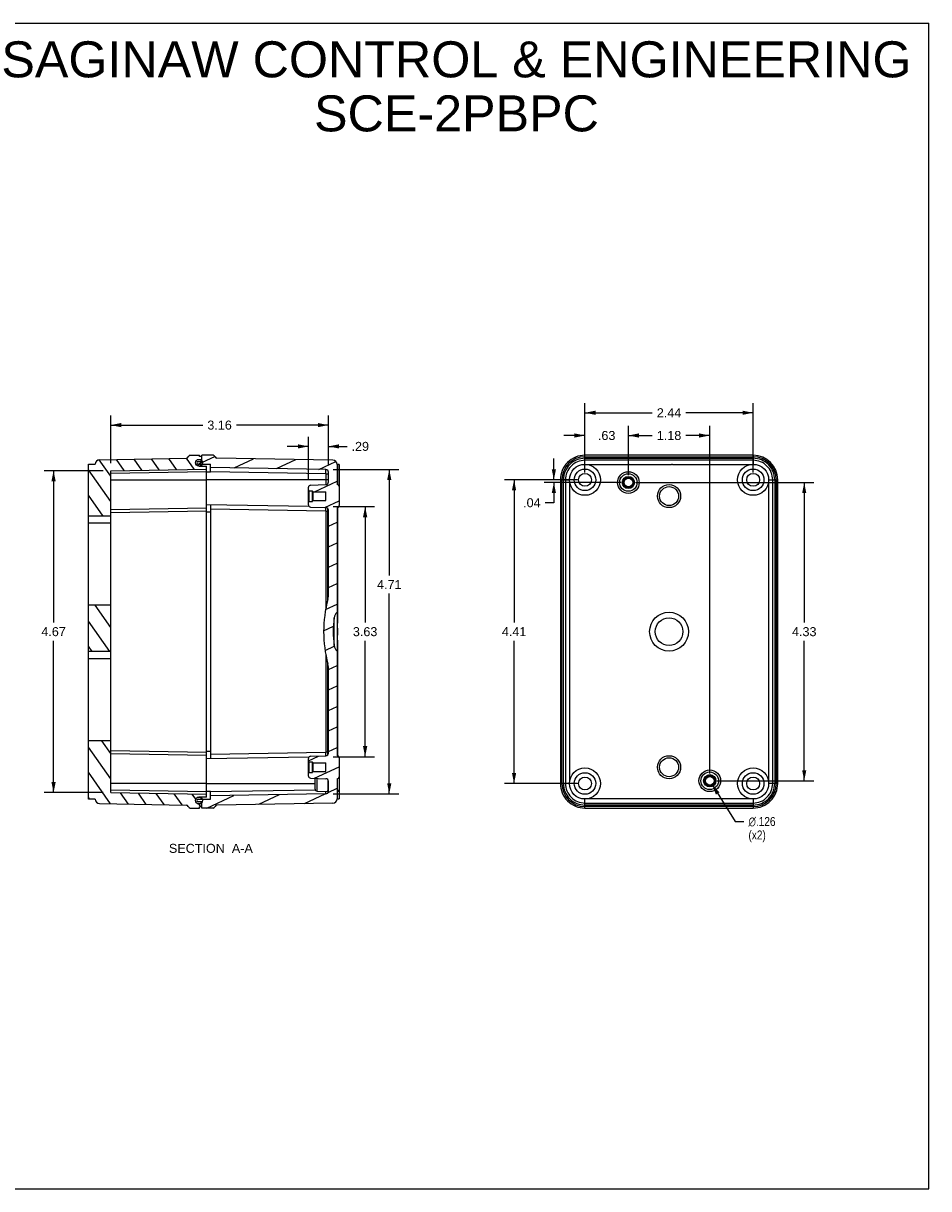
# Model space of a CAD drawing. Header units: inches. Extents: x 0 to 26.2, y 0 to 16.9.
# Tile 3 of 3: x 13 to 26.2, y 0 to 16.9. Entities that reach past the tile are written whole.
import ezdxf

# ---------------------------------------------------------------- set-up
doc = ezdxf.new("R2010")
doc.units = ezdxf.units.IN
doc.header["$LTSCALE"] = 1.4384615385
doc.header["$MEASUREMENT"] = 0
doc.layers.get('0').update_dxf_attribs({"linetype": 'CONTINUOUS'})
doc.styles.get("Standard").update_dxf_attribs({"font": 'arial.ttf'})
doc.styles.add('TEXTSTYLE_1', font='gdt', dxfattribs={"width": 0.8})
doc.dimstyles.new('DIMSTYLE_1', dxfattribs={"dimtxt": 0.1307692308, "dimasz": 0.1538461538, "dimexe": 0.09, "dimexo": 0.07, "dimgap": 0.0425, "dimtad": 0, "dimtih": 1, "dimtoh": 1, "dimzin": 4, "dimdsep": 46, "dimtxsty": 'Standard', "dimblk": '_FILLED', "dimblk1": '_FILLED', "dimblk2": '_FILLED', "dimcen": 0.09, "dimazin": 1, "dimtfac": 1, "dimtofl": 0, "dimtmove": 0, "dimatfit": 3, "dimldrblk": '_FILLED', "dimfxl": 0, "dimtolj": 1, "dimtzin": 4, "dimarcsym": 0})
doc.dimstyles.new('DIMSTYLE_2', dxfattribs={"dimtxt": 0.1307692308, "dimasz": 0.1538461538, "dimexe": 0.09, "dimexo": 0.07, "dimgap": 0.09, "dimtad": 0, "dimtih": 1, "dimtoh": 1, "dimdec": 3, "dimzin": 4, "dimdsep": 46, "dimtxsty": 'Standard', "dimblk": '_FILLED', "dimblk1": '_FILLED', "dimblk2": '_FILLED', "dimcen": 0.09, "dimadec": 3, "dimazin": 1, "dimtfac": 1, "dimtofl": 0, "dimtmove": 0, "dimatfit": 1, "dimldrblk": '_FILLED', "dimfxl": 0, "dimtolj": 1, "dimtzin": 4, "dimarcsym": 0})

# ---------------------------------------------------------------- blocks, each defined once
blk = doc.blocks.new('_FILLED')
at = {"color": 0, "linetype": 'ByBlock'}
blk.add_solid([(0, 0), (-1, 0.2), (-1, -0.2)], dxfattribs=at)
blk = doc.blocks.new('*D12')
at = {"color": 2, "linetype": 'Continuous'}
for p, q in [((21.165529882, 10.4013266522), (21.165529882, 11.4060654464)), ((23.606529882, 10.4013266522), (23.606529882, 11.4060654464)), ((21.165529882, 11.2676039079), (22.1429643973, 11.2676039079)), ((23.606529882, 11.2676039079), (22.6290953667, 11.2676039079))]:
    blk.add_line(p, q, dxfattribs=at)
at = {"color": 2, "linetype": 'Continuous', "xscale": 0.1538461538, "yscale": 0.1538461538, "zscale": 0.1538461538, "rotation": 180}
blk.add_blockref('_FILLED', (21.165529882, 11.2676039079), dxfattribs=at)
at = {"color": 2, "linetype": 'Continuous', "xscale": 0.1538461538, "yscale": 0.1538461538, "zscale": 0.1538461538}
blk.add_blockref('_FILLED', (23.606529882, 11.2676039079), dxfattribs=at)
at = {"color": 2, "linetype": 'Continuous', "insert": (22.386029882, 11.3329885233), "char_height": 0.1307692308, "width": 0.3553617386, "attachment_point": 2, "line_spacing_factor": 0.9}
blk.add_mtext('2.44', dxfattribs=at)
blk = doc.blocks.new('*D13')
at = {"color": 2, "linetype": 'Continuous'}
for p, q in [((21.795479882, 10.3619266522), (21.795479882, 11.076155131)), ((22.976579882, 6.0312266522), (22.976579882, 11.076155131)), ((21.795479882, 10.9376935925), (22.1429643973, 10.9376935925)), ((22.976579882, 10.9376935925), (22.6290953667, 10.9376935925))]:
    blk.add_line(p, q, dxfattribs=at)
at = {"color": 2, "linetype": 'Continuous', "xscale": 0.1538461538, "yscale": 0.1538461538, "zscale": 0.1538461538, "rotation": 180}
blk.add_blockref('_FILLED', (21.795479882, 10.9376935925), dxfattribs=at)
at = {"color": 2, "linetype": 'Continuous', "xscale": 0.1538461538, "yscale": 0.1538461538, "zscale": 0.1538461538}
blk.add_blockref('_FILLED', (22.976579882, 10.9376935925), dxfattribs=at)
at = {"color": 2, "linetype": 'Continuous', "insert": (22.386029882, 11.0030782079), "char_height": 0.1307692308, "width": 0.3553617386, "attachment_point": 2, "line_spacing_factor": 0.9}
blk.add_mtext('1.18', dxfattribs=at)
blk = doc.blocks.new('*D14')
at = {"color": 2, "linetype": 'Continuous'}
for p, q in [((21.165529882, 10.4013266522), (21.165529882, 11.076155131)), ((21.795479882, 10.3619266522), (21.795479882, 11.076155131)), ((21.165529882, 10.9376935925), (20.8578375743, 10.9376935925)), ((21.795479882, 10.9376935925), (22.1031721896, 10.9376935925))]:
    blk.add_line(p, q, dxfattribs=at)
at = {"color": 2, "linetype": 'Continuous', "xscale": 0.1538461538, "yscale": 0.1538461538, "zscale": 0.1538461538}
blk.add_blockref('_FILLED', (21.165529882, 10.9376935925), dxfattribs=at)
at = {"color": 2, "linetype": 'Continuous', "xscale": 0.1538461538, "yscale": 0.1538461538, "zscale": 0.1538461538, "rotation": 180}
blk.add_blockref('_FILLED', (21.795479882, 10.9376935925), dxfattribs=at)
at = {"color": 2, "linetype": 'Continuous', "insert": (21.480504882, 11.0030782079), "char_height": 0.1307692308, "width": 0.253760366, "attachment_point": 2, "line_spacing_factor": 0.9}
blk.add_mtext('.63', dxfattribs=at)
blk = doc.blocks.new('*D15')
at = {"color": 2, "linetype": 'Continuous'}
for p, q in [((21.0578375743, 10.2936343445), (19.9985198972, 10.2936343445)), ((20.1369814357, 10.2936343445), (20.1369814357, 8.219653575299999)), ((20.1369814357, 5.884134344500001), (20.1369814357, 7.9581151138)), ((21.0578375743, 5.884134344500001), (19.9985198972, 5.884134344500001))]:
    blk.add_line(p, q, dxfattribs=at)
at = {"color": 2, "linetype": 'Continuous', "xscale": 0.1538461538, "yscale": 0.1538461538, "zscale": 0.1538461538}
for p, rotation in [((20.1369814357, 10.2936343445), 90), ((20.1369814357, 5.884134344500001), 270)]:
    blk.add_blockref('_FILLED', p, dxfattribs=dict(at, rotation=rotation))
at = {"color": 2, "linetype": 'Continuous', "insert": (20.1369814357, 8.1542689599), "char_height": 0.1307692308, "width": 0.3553617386, "attachment_point": 2, "line_spacing_factor": 0.9}
blk.add_mtext('4.41', dxfattribs=at)
blk = doc.blocks.new('*D16')
at = {"color": 2, "linetype": 'Continuous'}
for p, q in [((21.9031721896, 10.2542343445), (24.4863031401, 10.2542343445)), ((24.3478416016, 10.2542343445), (24.3478416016, 8.219653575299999)), ((24.3478416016, 5.9235343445), (24.3478416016, 7.9581151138)), ((23.0842721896, 5.9235343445), (24.4863031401, 5.9235343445))]:
    blk.add_line(p, q, dxfattribs=at)
at = {"color": 2, "linetype": 'Continuous', "xscale": 0.1538461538, "yscale": 0.1538461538, "zscale": 0.1538461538}
for p, rotation in [((24.3478416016, 10.2542343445), 90), ((24.3478416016, 5.9235343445), 270)]:
    blk.add_blockref('_FILLED', p, dxfattribs=dict(at, rotation=rotation))
at = {"color": 2, "linetype": 'Continuous', "insert": (24.3478416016, 8.1542689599), "char_height": 0.1307692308, "width": 0.3553617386, "attachment_point": 2, "line_spacing_factor": 0.9}
blk.add_mtext('4.33', dxfattribs=at)
blk = doc.blocks.new('*D17')
at = {"color": 2, "linetype": 'Continuous'}
for p, q in [((20.7143126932, 10.2936343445), (20.7143126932, 10.6013266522)), ((21.0578375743, 10.2936343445), (20.5758511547, 10.2936343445)), ((21.6877875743, 10.2542343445), (20.5758511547, 10.2542343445)), ((20.7143126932, 10.2542343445), (20.7143126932, 9.961067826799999)), ((20.7143126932, 9.961067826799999), (20.5873896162, 9.961067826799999))]:
    blk.add_line(p, q, dxfattribs=at)
at = {"color": 2, "linetype": 'Continuous', "xscale": 0.1538461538, "yscale": 0.1538461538, "zscale": 0.1538461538}
for p, rotation in [((20.7143126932, 10.2936343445), 270), ((20.7143126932, 10.2542343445), 90)]:
    blk.add_blockref('_FILLED', p, dxfattribs=dict(at, rotation=rotation))
at = {"color": 2, "linetype": 'Continuous', "insert": (20.5220050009, 10.0264524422), "char_height": 0.1307692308, "width": 0.253760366, "attachment_point": 3, "line_spacing_factor": 0.9}
blk.add_mtext('.04', dxfattribs=at)
blk = doc.blocks.new('*D18')
at = {"color": 2, "linetype": 'Continuous'}
for p, q in [((23.0099703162, 5.870110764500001), (23.3460630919, 5.3323735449)), ((23.3460630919, 5.3323735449), (23.4729861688, 5.3323735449))]:
    blk.add_line(p, q, dxfattribs=at)
at = {"color": 2, "linetype": 'Continuous', "xscale": 0.1538461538, "yscale": 0.1538461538, "zscale": 0.1538461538, "rotation": 122.0059205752}
blk.add_blockref('_FILLED', (23.0099703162, 5.870110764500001), dxfattribs=at)
at = {"color": 2, "linetype": 'Continuous', "insert": (23.5383707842, 5.3977581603), "char_height": 0.1307692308, "width": 0.529720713, "attachment_point": 1, "line_spacing_factor": 0.9, "style": 'TEXTSTYLE_1'}
blk.add_mtext('{\\fgdt;n}\\fArial;.126\\P(x2)', dxfattribs=at)
blk = doc.blocks.new('*D19')
at = {"color": 2, "linetype": 'Continuous'}
for p, q in [((14.1753516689, 10.4263718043), (13.3154622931, 10.4263718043)), ((13.4539238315, 10.4263718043), (13.4539238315, 8.219653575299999)), ((13.4539238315, 5.7513968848), (13.4539238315, 7.9581151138)), ((14.1753516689, 5.7513968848), (13.3154622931, 5.7513968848))]:
    blk.add_line(p, q, dxfattribs=at)
at = {"color": 2, "linetype": 'Continuous', "xscale": 0.1538461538, "yscale": 0.1538461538, "zscale": 0.1538461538}
for p, rotation in [((13.4539238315, 10.4263718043), 90), ((13.4539238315, 5.7513968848), 270)]:
    blk.add_blockref('_FILLED', p, dxfattribs=dict(at, rotation=rotation))
at = {"color": 2, "linetype": 'Continuous', "insert": (13.4539238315, 8.1542689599), "char_height": 0.1307692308, "width": 0.3553617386, "attachment_point": 2, "line_spacing_factor": 0.9}
blk.add_mtext('4.67', dxfattribs=at)
blk = doc.blocks.new('*D20')
at = {"color": 2, "linetype": 'Continuous'}
for p, q in [((14.2830439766, 10.534064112), (14.2830439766, 11.2270607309)), ((17.4430439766, 10.5119014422), (17.4430439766, 11.2270607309)), ((14.2830439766, 11.0885991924), (15.6199784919, 11.0885991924)), ((17.4430439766, 11.0885991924), (16.1061094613, 11.0885991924))]:
    blk.add_line(p, q, dxfattribs=at)
at = {"color": 2, "linetype": 'Continuous', "xscale": 0.1538461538, "yscale": 0.1538461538, "zscale": 0.1538461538, "rotation": 180}
blk.add_blockref('_FILLED', (14.2830439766, 11.0885991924), dxfattribs=at)
at = {"color": 2, "linetype": 'Continuous', "xscale": 0.1538461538, "yscale": 0.1538461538, "zscale": 0.1538461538}
blk.add_blockref('_FILLED', (17.4430439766, 11.0885991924), dxfattribs=at)
at = {"color": 2, "linetype": 'Continuous', "insert": (15.8630439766, 11.1539838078), "char_height": 0.1307692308, "width": 0.3553617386, "attachment_point": 2, "line_spacing_factor": 0.9}
blk.add_mtext('3.16', dxfattribs=at)
blk = doc.blocks.new('*D21')
at = {"color": 2, "linetype": 'Continuous'}
for p, q in [((17.1530439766, 10.293605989), (17.1530439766, 10.9177417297)), ((17.4430439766, 10.5119014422), (17.4430439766, 10.9177417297)), ((17.1530439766, 10.7792801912), (16.8453516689, 10.7792801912)), ((17.4430439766, 10.7792801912), (17.7122773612, 10.7792801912))]:
    blk.add_line(p, q, dxfattribs=at)
at = {"color": 2, "linetype": 'Continuous', "xscale": 0.1538461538, "yscale": 0.1538461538, "zscale": 0.1538461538}
blk.add_blockref('_FILLED', (17.1530439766, 10.7792801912), dxfattribs=at)
at = {"color": 2, "linetype": 'Continuous', "xscale": 0.1538461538, "yscale": 0.1538461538, "zscale": 0.1538461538, "rotation": 180}
blk.add_blockref('_FILLED', (17.4430439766, 10.7792801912), dxfattribs=at)
at = {"color": 2, "linetype": 'Continuous', "insert": (17.7776619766, 10.8446648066), "char_height": 0.1307692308, "width": 0.253760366, "attachment_point": 1, "line_spacing_factor": 0.9}
blk.add_mtext('.29', dxfattribs=at)
blk = doc.blocks.new('*D22')
at = {"color": 2, "linetype": 'Continuous'}
for p, q in [((17.5114343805, 9.9052030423), (18.1135770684, 9.9052030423)), ((17.9751155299, 9.9052030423), (17.9751155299, 8.219653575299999)), ((17.9751155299, 6.272565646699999), (17.9751155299, 7.9581151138)), ((17.5114343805, 6.272565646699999), (18.1135770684, 6.272565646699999))]:
    blk.add_line(p, q, dxfattribs=at)
at = {"color": 2, "linetype": 'Continuous', "xscale": 0.1538461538, "yscale": 0.1538461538, "zscale": 0.1538461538}
for p, rotation in [((17.9751155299, 9.9052030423), 90), ((17.9751155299, 6.272565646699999), 270)]:
    blk.add_blockref('_FILLED', p, dxfattribs=dict(at, rotation=rotation))
at = {"color": 2, "linetype": 'Continuous', "insert": (17.9751155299, 8.1542689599), "char_height": 0.1307692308, "width": 0.3553617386, "attachment_point": 2, "line_spacing_factor": 0.9}
blk.add_mtext('3.63', dxfattribs=at)
blk = doc.blocks.new('*D23')
at = {"color": 2, "linetype": 'Continuous'}
for p, q in [((17.5114343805, 10.4442030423), (18.4643612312, 10.4442030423)), ((18.3258996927, 10.4442030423), (18.3258996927, 8.9039388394)), ((18.3258996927, 5.7335656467), (18.3258996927, 8.6424003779)), ((17.5114343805, 5.7335656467), (18.4643612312, 5.7335656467))]:
    blk.add_line(p, q, dxfattribs=at)
at = {"color": 2, "linetype": 'Continuous', "xscale": 0.1538461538, "yscale": 0.1538461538, "zscale": 0.1538461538}
for p, rotation in [((18.3258996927, 10.4442030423), 90), ((18.3258996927, 5.7335656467), 270)]:
    blk.add_blockref('_FILLED', p, dxfattribs=dict(at, rotation=rotation))
at = {"color": 2, "linetype": 'Continuous', "insert": (18.3258996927, 8.838554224), "char_height": 0.1307692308, "width": 0.3553617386, "attachment_point": 2, "line_spacing_factor": 0.9}
blk.add_mtext('4.71', dxfattribs=at)

msp = doc.modelspace()

# ---------------------------------------------------------------- hatches: boundary and pattern name
at = {"linetype": 'Continuous'}
h = msp.add_hatch(dxfattribs=at)
h.set_pattern_fill('DEFAULT__3', color=2, scale=0.2099186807, angle=125, style=0, pattern_type=0)
h.set_pattern_definition([(125, (0, 0), (-0.1719553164, -0.1204044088), [])])
edge = h.paths.add_edge_path()
edge.add_line((14.2830439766, 5.7513968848), (14.2830439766, 6.5032563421))
edge.add_line((14.2830439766, 5.7513968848), (15.6730439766, 5.7271343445))
edge.add_line((15.6730439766, 5.7271343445), (15.6730439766, 5.6871343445))
edge.add_line((15.6730439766, 5.6871343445), (15.5630439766, 5.6871343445))
edge.add_arc((15.5630439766, 5.637134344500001), 0.05, 90, 270)
edge.add_line((15.6030439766, 5.587134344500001), (15.5630439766, 5.587134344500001))
edge.add_line((15.6030439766, 5.547134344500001), (15.6030439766, 5.587134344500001))
edge.add_line((15.6030439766, 5.547134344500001), (15.5730439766, 5.547134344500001))
edge.add_line((15.5730439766, 5.5271343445), (15.5730439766, 5.547134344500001))
edge.add_line((15.4380439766, 5.5271343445), (15.5730439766, 5.5271343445))
edge.add_arc((15.4380439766, 5.557134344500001), 0.03, 195.5806436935, 270)
edge.add_arc((15.3802487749, 5.5410186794), 0.03, 15.5806436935, 89)
edge.add_line((14.119944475, 5.5930219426), (15.3807723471, 5.5710141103))
edge.add_arc((14.1210439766, 5.6560123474), 0.063, 180.0000006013, 269)
edge.add_line((14.0580439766, 5.6560123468), (13.9610439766, 5.6560123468))
edge.add_line((13.9610439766, 6.5032563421), (13.9610439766, 5.6560123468))
edge.add_line((14.2830439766, 6.5032563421), (13.9610439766, 6.5032563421))
edge = h.paths.add_edge_path()
edge.add_line((14.2830439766, 7.7991227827), (14.2830439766, 8.4722563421))
edge.add_line((14.2830439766, 7.7991227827), (13.9610439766, 7.7991227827))
edge.add_line((13.9610439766, 8.4722563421), (13.9610439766, 7.7991227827))
edge.add_line((14.2830439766, 8.4722563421), (13.9610439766, 8.4722563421))
edge = h.paths.add_edge_path()
edge.add_line((14.2830439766, 9.768122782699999), (14.2830439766, 10.4263718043))
edge.add_line((14.2830439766, 9.768122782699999), (13.9610439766, 9.768122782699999))
edge.add_line((13.9610439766, 10.5217563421), (13.9610439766, 9.768122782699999))
edge.add_line((13.9610439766, 10.5217563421), (14.0580439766, 10.5217563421))
edge.add_arc((14.1210439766, 10.5217563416), 0.063, 91, 179.9999995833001)
edge.add_line((14.119944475, 10.5847467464), (15.3807723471, 10.6067545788))
edge.add_arc((15.3802487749, 10.6367500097), 0.03, 271, 344.4193563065)
edge.add_arc((15.4380439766, 10.6206343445), 0.03, 90, 164.4193563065)
edge.add_line((15.4380439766, 10.6506343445), (15.5730439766, 10.6506343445))
edge.add_line((15.5730439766, 10.6306343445), (15.5730439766, 10.6506343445))
edge.add_line((15.6030439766, 10.6306343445), (15.5730439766, 10.6306343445))
edge.add_line((15.6030439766, 10.5906343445), (15.6030439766, 10.6306343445))
edge.add_line((15.5630439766, 10.5906343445), (15.6030439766, 10.5906343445))
edge.add_arc((15.5630439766, 10.5406343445), 0.05, 90, 270)
edge.add_line((15.5630439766, 10.4906343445), (15.6730439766, 10.4906343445))
edge.add_line((15.6730439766, 10.4906343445), (15.6730439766, 10.4506343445))
edge.add_line((14.2830439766, 10.4263718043), (15.6730439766, 10.4506343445))
h = msp.add_hatch(dxfattribs=at)
h.set_pattern_fill('DEFAULT__4', color=2, scale=0.1783681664, angle=45, style=0, pattern_type=0)
h.set_pattern_definition([(45, (0, 0), (-0.12612534, 0.12612534), [])])
edge = h.paths.add_edge_path()
edge.add_arc((15.5630439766, 10.5406343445), 0.05, 90, 270)
edge.add_arc((15.5630439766, 10.5406343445), 0.05, 270, 450)
edge = h.paths.add_edge_path()
edge.add_arc((15.5630439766, 5.637134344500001), 0.05, 90, 270)
edge.add_arc((15.5630439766, 5.637134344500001), 0.05, 270, 450)
h = msp.add_hatch(dxfattribs=at)
h.set_pattern_fill('A', color=2, scale=0.2693462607, angle=205, style=0, pattern_type=0)
h.set_pattern_definition([(205, (0, 0), (0.1138306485, -0.2441106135), [])])
edge = h.paths.add_edge_path()
edge.add_line((17.5680439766, 10.5142685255), (17.5680439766, 10.2250113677))
edge.add_arc((17.5680439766, 10.1950113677), 0.03, 45, 90)
edge.add_arc((17.5680439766, 10.1950113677), 0.03, 0, 45)
edge.add_line((17.5980439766, 10.1950113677), (17.5980439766, 9.9197573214))
edge.add_arc((17.5680439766, 9.9197573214), 0.03, 315, 360)
edge.add_arc((17.5680439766, 9.9197573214), 0.03, 270, 315)
edge.add_line((17.5680439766, 9.8897573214), (17.5680439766, 8.3708843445))
edge.add_arc((17.6540620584, 8.2734118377), 0.13, 131.4279383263, 152.2969122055)
edge.add_arc((17.6540620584, 8.2734118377), 0.13, 152.2969230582, 173.1658860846)
edge.add_arc((19.1937582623, 8.0888843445), 1.6807142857, 173.1658860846, 180)
edge.add_arc((19.1937582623, 8.0888843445), 1.6807142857, 180, 186.8341139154)
edge.add_arc((17.6540620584, 7.9043568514), 0.13, 186.8341139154, 207.7030769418)
edge.add_arc((17.6540620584, 7.9043568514), 0.13, 207.7030877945, 228.5720616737)
edge.add_line((17.5680439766, 7.8068843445), (17.5680439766, 6.2880113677))
edge.add_arc((17.5680439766, 6.2580113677), 0.03, 45, 90)
edge.add_arc((17.5680439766, 6.2580113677), 0.03, 0, 45)
edge.add_line((17.5980439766, 6.2580113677), (17.5980439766, 5.9827573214))
edge.add_arc((17.5680439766, 5.9827573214), 0.03, 315, 360)
edge.add_arc((17.5680439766, 5.9827573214), 0.03, 270, 315)
edge.add_line((17.5680439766, 5.9527573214), (17.5680439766, 5.6633434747))
edge.add_arc((17.5050439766, 5.6633434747), 0.063, 271, 360)
edge.add_line((17.5061434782, 5.6003530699), (15.825315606, 5.5710141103))
edge.add_arc((15.8258391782, 5.5410186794), 0.03, 91, 164.4193563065)
edge.add_arc((15.7680439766, 5.557134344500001), 0.03, 270, 344.4193563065)
edge.add_line((15.7680439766, 5.5271343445), (15.6030439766, 5.5271343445))
edge.add_line((15.6030439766, 5.5271343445), (15.6030439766, 5.6171343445))
edge.add_line((15.6030439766, 5.6171343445), (15.5530439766, 5.6171343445))
edge.add_arc((15.5530439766, 5.637134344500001), 0.02, 90, 270)
edge.add_line((15.5530439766, 5.6571343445), (15.7330439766, 5.6571343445))
edge.add_line((15.7330439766, 5.6571343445), (15.7330439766, 5.704403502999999))
edge.add_line((17.4037420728, 5.7335656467), (15.7330439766, 5.704403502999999))
edge.add_arc((17.4030439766, 5.7735595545), 0.04, 271, 360)
edge.add_line((17.4430439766, 5.7735595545), (17.4430439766, 5.9141297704))
edge.add_arc((17.4030439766, 5.9141297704), 0.04, 0, 44.0000000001)
edge.add_arc((17.4030439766, 5.9141297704), 0.04, 44.0000000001, 87.99999999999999)
edge.add_line((17.1819969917, 5.961873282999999), (17.4044399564, 5.9541054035))
edge.add_arc((17.1830439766, 5.9918550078), 0.03, 224.0000000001, 268.0000000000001)
edge.add_arc((17.1830439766, 5.9918550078), 0.03, 180, 224.0000000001)
edge.add_line((17.1530439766, 5.9918550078), (17.1530439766, 6.0316343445))
edge.add_line((17.1630439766, 6.0416343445), (17.1530439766, 6.0316343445))
edge.add_line((17.1630439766, 6.0416343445), (17.2130439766, 6.0416343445))
edge.add_line((17.2130439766, 6.0416343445), (17.2130439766, 6.0468843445))
edge.add_line((17.2230439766, 6.0568843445), (17.2130439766, 6.0468843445))
edge.add_line((17.2230439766, 6.0568843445), (17.4030439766, 6.0568843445))
edge.add_line((17.4030439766, 6.0568843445), (17.4030439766, 6.183884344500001))
edge.add_line((17.2230439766, 6.183884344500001), (17.4030439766, 6.183884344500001))
edge.add_line((17.2230439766, 6.183884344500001), (17.2130439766, 6.193884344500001))
edge.add_line((17.2130439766, 6.193884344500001), (17.2130439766, 6.199134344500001))
edge.add_line((17.1630439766, 6.199134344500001), (17.2130439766, 6.199134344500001))
edge.add_line((17.1630439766, 6.199134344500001), (17.1530439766, 6.209134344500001))
edge.add_line((17.1530439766, 6.209134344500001), (17.1530439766, 6.2489136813))
edge.add_arc((17.1830439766, 6.2489136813), 0.03, 135.9999999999, 180)
edge.add_arc((17.1830439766, 6.2489136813), 0.03, 92, 135.9999999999)
edge.add_line((17.1819969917, 6.2788954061), (17.4044399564, 6.2866632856))
edge.add_arc((17.4030439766, 6.3266389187), 0.04, 272, 315.9999999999)
edge.add_arc((17.4030439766, 6.3266389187), 0.04, 315.9999999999, 360)
edge.add_line((17.4430439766, 6.3266389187), (17.4430439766, 7.555030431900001))
edge.add_arc((17.1930439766, 7.555030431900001), 0.25, 0, 14.9402425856)
edge.add_arc((19.1937582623, 8.0888843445), 1.8207142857, 180, 194.9402425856)
edge.add_arc((19.1937582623, 8.0888843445), 1.8207142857, 165.0597574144, 180)
edge.add_arc((17.1930439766, 8.6227382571), 0.25, 345.0597574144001, 360)
edge.add_line((17.4430439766, 8.6227382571), (17.4430439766, 9.8511297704))
edge.add_arc((17.4030439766, 9.8511297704), 0.04, 0, 44.0000000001)
edge.add_arc((17.4030439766, 9.8511297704), 0.04, 44.0000000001, 87.99999999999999)
edge.add_line((17.1819969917, 9.898873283), (17.4044399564, 9.891105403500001))
edge.add_arc((17.1830439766, 9.9288550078), 0.03, 224.0000000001, 268.0000000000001)
edge.add_arc((17.1830439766, 9.9288550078), 0.03, 180, 224.0000000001)
edge.add_line((17.1530439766, 9.9288550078), (17.1530439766, 9.9686343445))
edge.add_line((17.1630439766, 9.9786343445), (17.1530439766, 9.9686343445))
edge.add_line((17.1630439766, 9.9786343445), (17.2130439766, 9.9786343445))
edge.add_line((17.2130439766, 9.9786343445), (17.2130439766, 9.9838843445))
edge.add_line((17.2230439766, 9.9938843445), (17.2130439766, 9.9838843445))
edge.add_line((17.2230439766, 9.9938843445), (17.4030439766, 9.9938843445))
edge.add_line((17.4030439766, 9.9938843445), (17.4030439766, 10.1208843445))
edge.add_line((17.2230439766, 10.1208843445), (17.4030439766, 10.1208843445))
edge.add_line((17.2230439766, 10.1208843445), (17.2130439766, 10.1308843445))
edge.add_line((17.2130439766, 10.1308843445), (17.2130439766, 10.1361343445))
edge.add_line((17.1630439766, 10.1361343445), (17.2130439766, 10.1361343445))
edge.add_line((17.1630439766, 10.1361343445), (17.1530439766, 10.1461343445))
edge.add_line((17.1530439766, 10.1461343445), (17.1530439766, 10.1859136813))
edge.add_arc((17.1830439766, 10.1859136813), 0.03, 135.9999999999, 180)
edge.add_arc((17.1830439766, 10.1859136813), 0.03, 92, 135.9999999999)
edge.add_line((17.1819969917, 10.2158954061), (17.4044399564, 10.2236632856))
edge.add_arc((17.4030439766, 10.2636389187), 0.04, 272, 315.9999999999)
edge.add_arc((17.4030439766, 10.2636389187), 0.04, 315.9999999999, 360)
edge.add_line((17.4430439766, 10.2636389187), (17.4430439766, 10.4042091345))
edge.add_arc((17.4030439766, 10.4042091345), 0.04, 0, 89)
edge.add_line((17.4037420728, 10.4442030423), (15.7330439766, 10.4733651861))
edge.add_line((15.7330439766, 10.4733651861), (15.7330439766, 10.5206343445))
edge.add_line((15.5530439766, 10.5206343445), (15.7330439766, 10.5206343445))
edge.add_arc((15.5530439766, 10.5406343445), 0.02, 90, 270)
edge.add_line((15.5530439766, 10.5606343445), (15.6030439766, 10.5606343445))
edge.add_line((15.6030439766, 10.5606343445), (15.6030439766, 10.6506343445))
edge.add_line((15.7680439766, 10.6506343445), (15.6030439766, 10.6506343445))
edge.add_arc((15.7680439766, 10.6206343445), 0.03, 15.5806436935, 90)
edge.add_arc((15.8258391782, 10.6367500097), 0.03, 195.5806436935, 269)
edge.add_line((17.5061434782, 10.5774156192), (15.825315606, 10.6067545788))
edge.add_arc((17.5050439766, 10.5144252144), 0.063, 359.8576748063, 449.0000000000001)

# ---------------------------------------------------------------- linework, layer by layer
at = {"color": 7, "linetype": 'Continuous'}
for p, q in [((0, 16.9230769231), (26.1538461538, 16.9230769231)), ((26.1538461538, -0), (26.1538461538, 16.9230769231)), ((13.9610439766, 5.6560123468), (13.9610439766, 10.5217563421)), ((13.9610439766, 10.5217563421), (14.0580439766, 10.5217563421)), ((14.119944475, 10.5847467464), (15.3807723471, 10.6067545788)), ((15.4380439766, 10.6506343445), (15.5730439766, 10.6506343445)), ((15.5530439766, 10.5606343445), (15.6030439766, 10.5606343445)), ((15.5530439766, 10.5206343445), (15.7330439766, 10.5206343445)), ((15.5630439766, 10.5906343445), (15.6030439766, 10.5906343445)), ((15.5730439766, 10.6306343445), (15.5730439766, 10.6506343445)), ((15.6030439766, 10.6306343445), (15.5730439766, 10.6306343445)), ((15.6030439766, 10.5606343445), (15.6030439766, 10.6506343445)), ((15.7680439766, 10.6506343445), (15.6030439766, 10.6506343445)), ((15.7330439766, 10.4101417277), (15.7330439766, 10.5206343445)), ((17.5061434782, 10.5774156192), (15.825315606, 10.6067545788)), ((17.5980439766, 10.5186343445), (17.5680439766, 10.5186343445)), ((17.5680439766, 10.5142685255), (17.5680439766, 10.2250113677)), ((17.5780439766, 10.5142343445), (17.5680439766, 10.5142406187)), ((17.5680439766, 10.512106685), (17.5780439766, 10.512106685)), ((17.5680439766, 10.5078513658), (17.5780439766, 10.5078513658)), ((17.5680439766, 10.5035960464), (17.5780439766, 10.5035960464)), ((17.5680439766, 10.4972130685), (17.5780439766, 10.4972130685)), ((17.5780439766, 10.223228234), (17.5780439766, 10.5142343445)), ((17.5980439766, 10.518628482), (17.5980439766, 9.9197573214)), ((21.165529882, 10.5186244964), (21.165529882, 10.6506343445)), ((23.606529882, 10.6506343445), (21.165529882, 10.6506343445)), ((21.165529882, 10.6286921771), (23.606529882, 10.6286921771)), ((21.165529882, 10.6067545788), (23.6065298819, 10.6067545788)), ((23.6065298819, 10.5774156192), (21.165529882, 10.5774156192)), ((21.2091391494, 10.514341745), (21.785479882, 10.514341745)), ((21.805479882, 10.5142343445), (21.785479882, 10.5142343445)), ((21.8054798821, 10.5142692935), (22.4202134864, 10.5142685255)), ((22.4368632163, 10.5142343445), (22.4201965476, 10.5142343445)), ((22.4365433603, 10.5143469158), (23.5629401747, 10.5143469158)), ((23.606529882, 10.6506343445), (23.606529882, 10.5186244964)), ((14.2830439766, 10.4263718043), (15.6730439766, 10.4506343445)), ((14.2830439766, 5.7513968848), (14.2830439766, 10.4263718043)), ((15.6730439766, 10.4106404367), (14.2830439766, 10.3863778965)), ((15.5630439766, 10.4906343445), (15.6730439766, 10.4906343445)), ((15.6730439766, 5.6871343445), (15.6730439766, 10.4906343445)), ((15.6730440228, 10.4106711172), (15.6925236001, 10.410641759)), ((15.6925236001, 10.410641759), (15.7330439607, 10.4105336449)), ((17.4037420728, 10.4442030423), (15.7330439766, 10.4733651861)), ((17.4037420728, 10.3812126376), (15.7330439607, 10.4105336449)), ((17.4037420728, 10.3812126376), (17.4037420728, 10.2236632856)), ((17.4037420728, 10.3812126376), (17.4430439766, 10.3812126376)), ((17.4430439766, 10.2636389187), (17.4430439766, 10.4042091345)), ((17.5680439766, 10.490830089), (17.5780439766, 10.490830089)), ((17.5680439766, 10.4823194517), (17.5780439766, 10.4823194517)), ((17.5680439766, 10.4738088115), (17.5780439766, 10.4738088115)), ((17.5680439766, 10.4674258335), (17.5780439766, 10.4674258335)), ((17.5680439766, 10.4631705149), (17.5780439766, 10.4631705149)), ((17.5680439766, 10.4567875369), (17.5780439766, 10.4567875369)), ((17.5680439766, 10.4504045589), (17.5780439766, 10.4504045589)), ((17.5680439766, 10.4418939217), (17.5780439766, 10.4418939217)), ((17.5680439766, 10.4376385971), (17.5780439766, 10.4376385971)), ((17.5680439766, 10.4291279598), (17.5780439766, 10.4291279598)), ((17.5680439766, 10.4206173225), (17.5780439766, 10.4206173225)), ((17.5680439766, 10.4163620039), (17.5780439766, 10.4163620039)), ((17.5680439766, 10.4142343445), (17.5780439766, 10.4142343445)), ((21.785479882, 10.4142343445), (21.805479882, 10.4142343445)), ((14.2830439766, 10.2953702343), (15.6730439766, 10.2936252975)), ((17.4430439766, 10.2936343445), (15.6730439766, 10.2936343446)), ((17.1530439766, 9.9288550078), (17.1530439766, 10.1859136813)), ((17.1819969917, 10.2158954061), (17.4044399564, 10.2236632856)), ((20.808529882, 10.2936343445), (20.808529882, 5.884134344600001)), ((20.808529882, 10.2936343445), (20.940529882, 10.2936343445)), ((20.8304720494, 5.884134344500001), (20.8304720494, 10.2936343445)), ((20.8524096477, 5.884134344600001), (20.8524096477, 10.2936343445)), ((20.8817486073, 10.2936343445), (20.8817486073, 5.884134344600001)), ((20.9447390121, 5.9274516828), (20.9447390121, 10.2503170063)), ((23.8273207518, 10.2503170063), (23.8273207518, 5.9274516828)), ((23.831529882, 10.2936343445), (23.963529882, 10.2936343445)), ((23.8903111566, 5.884134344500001), (23.8903111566, 10.2936343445)), ((23.9196501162, 10.2936343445), (23.9196501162, 5.884134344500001)), ((23.9415877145, 10.2936343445), (23.9415877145, 5.884134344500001)), ((23.963529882, 5.884134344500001), (23.963529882, 10.2936343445)), ((17.1630439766, 10.1361343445), (17.1530439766, 10.1461343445)), ((17.1630439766, 9.9786343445), (17.1630439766, 10.1361343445)), ((17.1630439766, 10.1361343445), (17.2130439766, 10.1361343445)), ((17.2130439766, 9.9786343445), (17.2130439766, 10.1361343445)), ((17.2230439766, 10.1208843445), (17.2130439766, 10.1308843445)), ((17.2230439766, 9.9938843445), (17.2130439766, 9.9838843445)), ((17.2230439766, 9.9938843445), (17.2230439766, 10.1208843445)), ((17.2230439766, 10.1208843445), (17.4030439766, 10.1208843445)), ((17.2230439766, 9.9938843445), (17.4030439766, 9.9938843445)), ((17.4030439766, 9.9938843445), (17.4030439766, 10.1208843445)), ((15.6730439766, 9.8806343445), (14.2830439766, 9.8563718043)), ((15.6730439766, 9.8406404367), (14.2830439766, 9.8163778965)), ((15.6730439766, 9.93541249), (17.1602459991, 9.909453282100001)), ((15.7330439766, 9.8243819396), (15.6730439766, 9.8254292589)), ((15.7330439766, 9.9343644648), (15.7330439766, 6.2434042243)), ((17.4037420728, 9.8402129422), (15.7330439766, 9.8693750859)), ((17.1630439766, 9.9786343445), (17.1530439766, 9.9686343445)), ((17.1630439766, 9.9786343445), (17.2130439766, 9.9786343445)), ((17.1819969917, 9.898873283), (17.4044399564, 9.891105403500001)), ((17.4037420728, 9.8402129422), (17.4037420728, 8.4202403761)), ((17.4037420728, 9.8402129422), (17.4330439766, 9.8402129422)), ((17.4040424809, 9.8861647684), (17.4040345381, 9.891119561)), ((17.4330439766, 8.5519281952), (17.4330439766, 9.877467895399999)), ((17.4430439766, 8.6227382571), (17.4430439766, 9.8511297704)), ((17.5680439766, 9.8897573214), (17.5680439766, 6.2880113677)), ((17.5780439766, 8.2138843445), (17.5780439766, 9.891540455)), ((14.2830439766, 9.768122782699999), (13.9610439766, 9.768122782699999)), ((14.2830439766, 9.6651227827), (13.9610439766, 9.6651227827)), ((14.2830439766, 8.4722563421), (13.9610439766, 8.4722563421)), ((17.5249857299, 7.8888874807), (17.5249857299, 8.288881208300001)), ((17.5680439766, 8.2138843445), (17.5780439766, 8.2138843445)), ((17.5680439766, 8.138884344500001), (17.5780439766, 8.138884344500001)), ((17.5680439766, 8.136756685), (17.5780439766, 8.136756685)), ((17.5680439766, 8.1303737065), (17.5780439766, 8.1303737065)), ((17.5680439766, 8.123990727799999), (17.5780439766, 8.123990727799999)), ((17.5780439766, 8.038884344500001), (17.5780439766, 8.138884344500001)), ((17.5680439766, 8.115480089), (17.5780439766, 8.115480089)), ((17.5680439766, 8.1090971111), (17.5780439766, 8.1090971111)), ((17.5680439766, 8.0984588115), (17.5780439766, 8.0984588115)), ((17.5680439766, 8.0793098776), (17.5780439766, 8.0793098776)), ((17.5680439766, 8.068671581), (17.5780439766, 8.068671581)), ((17.5680439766, 8.0622885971), (17.5780439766, 8.0622885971)), ((17.5680439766, 8.0537779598), (17.5780439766, 8.0537779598)), ((17.5680439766, 8.0473949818), (17.5780439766, 8.0473949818)), ((17.5680439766, 8.0410120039), (17.5780439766, 8.0410120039)), ((17.5680439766, 8.038884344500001), (17.5780439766, 8.038884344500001)), ((17.5780439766, 7.9638843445), (17.5680439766, 7.9638843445)), ((17.5780439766, 6.286228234), (17.5780439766, 7.9638843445)), ((14.2830439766, 7.7991227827), (13.9610439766, 7.7991227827)), ((14.2830439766, 7.6961227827), (13.9610439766, 7.6961227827)), ((17.4037420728, 7.757528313), (17.4037420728, 6.337555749)), ((17.4330439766, 6.3003007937), (17.4330439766, 7.6258404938)), ((17.4430439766, 6.3266389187), (17.4430439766, 7.555030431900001)), ((14.2830439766, 6.5032563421), (13.9610439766, 6.5032563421)), ((17.5680439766, 6.5591343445), (17.5780439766, 6.5591343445)), ((17.5680439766, 6.557006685), (17.5780439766, 6.557006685)), ((17.5680439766, 6.5506237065), (17.5780439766, 6.5506237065)), ((17.5680439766, 6.5421130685), (17.5780439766, 6.5421130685)), ((17.5680439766, 6.5314747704), (17.5780439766, 6.5314747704)), ((17.5680439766, 6.520836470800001), (17.5780439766, 6.520836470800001)), ((17.5680439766, 6.510198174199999), (17.5780439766, 6.510198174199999)), ((17.5780439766, 6.5038151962), (17.5680439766, 6.5038151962)), ((17.5680439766, 6.4974322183), (17.5780439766, 6.4974322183)), ((17.5680439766, 6.4953045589), (17.5780439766, 6.4953045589)), ((17.5680439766, 6.488921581), (17.5780439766, 6.488921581)), ((17.5680439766, 6.4825385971), (17.5780439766, 6.4825385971)), ((17.5680439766, 6.4761556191), (17.5780439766, 6.4761556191)), ((17.5680439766, 6.467644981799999), (17.5780439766, 6.467644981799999)), ((17.5680439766, 6.4612620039), (17.5780439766, 6.4612620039)), ((17.5680439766, 6.459134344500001), (17.5780439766, 6.459134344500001)), ((14.2830439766, 6.3613907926), (15.6730439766, 6.3371282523)), ((14.2830439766, 6.3213968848), (15.6730439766, 6.297134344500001)), ((15.6730439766, 6.352339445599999), (15.7330439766, 6.3533867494)), ((17.1602459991, 6.2683154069), (15.6730439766, 6.2423561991)), ((15.7330439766, 6.308393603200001), (17.4037420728, 6.337555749)), ((17.1819969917, 6.2788954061), (17.4044399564, 6.2866632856)), ((17.4330439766, 6.337555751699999), (17.4037420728, 6.337555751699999)), ((17.4040344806, 6.2866491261), (17.4040424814, 6.2916057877)), ((17.1530439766, 5.9918550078), (17.1530439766, 6.2489136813)), ((17.1630439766, 6.199134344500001), (17.1530439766, 6.209134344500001)), ((17.1630439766, 6.199134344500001), (17.2130439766, 6.199134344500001)), ((17.1630439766, 6.0416343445), (17.1630439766, 6.199134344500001)), ((17.2130439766, 6.0416343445), (17.2130439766, 6.199134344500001)), ((17.2230439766, 6.183884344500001), (17.2130439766, 6.193884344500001)), ((17.2230439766, 6.183884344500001), (17.4030439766, 6.183884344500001)), ((17.2230439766, 6.0568843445), (17.2230439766, 6.183884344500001)), ((17.4030439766, 6.0568843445), (17.4030439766, 6.183884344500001)), ((17.5980439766, 6.2580113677), (17.5980439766, 5.796040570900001)), ((17.1630439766, 6.0416343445), (17.1530439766, 6.0316343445)), ((17.1630439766, 6.0416343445), (17.2130439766, 6.0416343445)), ((17.1819969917, 5.961873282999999), (17.4044399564, 5.9541054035)), ((17.2230439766, 6.0568843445), (17.2130439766, 6.0468843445)), ((17.2230439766, 6.0568843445), (17.4030439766, 6.0568843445)), ((17.2480439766, 5.8030683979), (17.2480439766, 5.9595668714)), ((17.2769969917, 5.773082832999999), (17.2769969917, 5.9585558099)), ((17.4333929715, 5.939488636), (17.4333929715, 5.7825937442)), ((17.5680439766, 5.9527573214), (17.5680439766, 5.6633434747)), ((15.6730439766, 5.884143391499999), (14.2830439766, 5.882398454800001)), ((14.2830439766, 5.7913907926), (15.6730439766, 5.7671282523)), ((15.6730439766, 5.884134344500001), (17.2480439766, 5.884134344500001)), ((15.6925235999, 5.7671269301), (15.6730440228, 5.7670975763)), ((15.7330439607, 5.7672350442), (15.6925235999, 5.7671269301)), ((15.7330439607, 5.7672350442), (17.2495578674, 5.7938500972)), ((15.7330439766, 5.6571343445), (15.7330439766, 5.767626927)), ((17.2769969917, 5.773082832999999), (17.4289119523, 5.7677778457)), ((17.4430439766, 5.7735595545), (17.4430439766, 5.9141297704)), ((17.5980439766, 5.796034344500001), (17.5980439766, 5.6591402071)), ((20.940529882, 5.884134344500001), (20.808529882, 5.884134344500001)), ((23.963529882, 5.884134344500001), (23.831529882, 5.884134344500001)), ((14.0580439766, 5.6560123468), (13.9610439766, 5.6560123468)), ((14.119944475, 5.5930219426), (15.3807723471, 5.5710141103)), ((14.2830439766, 5.7513968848), (15.6730439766, 5.7271343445)), ((15.5530439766, 5.6571343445), (15.7330439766, 5.6571343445)), ((15.6030439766, 5.6171343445), (15.5530439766, 5.6171343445)), ((15.6730439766, 5.6871343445), (15.5630439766, 5.6871343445)), ((15.6030439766, 5.587134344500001), (15.5630439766, 5.587134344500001)), ((15.6030439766, 5.5271343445), (15.6030439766, 5.6171343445)), ((17.4037420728, 5.7335656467), (15.7330439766, 5.704403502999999)), ((17.5061434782, 5.6003530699), (15.825315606, 5.5710141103)), ((17.5680439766, 5.659134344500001), (17.5980439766, 5.659134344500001)), ((21.165529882, 5.5271343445), (21.165529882, 5.659144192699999)), ((21.165529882, 5.6003530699), (23.6065298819, 5.6003530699)), ((23.5632125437, 5.6633434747), (21.2088472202, 5.6633434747)), ((23.606529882, 5.659144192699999), (23.606529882, 5.5271343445)), ((15.4380439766, 5.5271343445), (15.5730439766, 5.5271343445)), ((15.6030439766, 5.547134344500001), (15.5730439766, 5.547134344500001)), ((15.5730439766, 5.5271343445), (15.5730439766, 5.547134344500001)), ((15.7680439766, 5.5271343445), (15.6030439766, 5.5271343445)), ((23.6065298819, 5.5710141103), (21.165529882, 5.5710141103)), ((23.606529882, 5.549076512), (21.165529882, 5.549076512)), ((21.165529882, 5.5271343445), (23.6065298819, 5.5271343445)), ((0, -0), (26.1538461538, -0))]:
    msp.add_line(p, q, dxfattribs=at)
for points in [[(17.4037428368, 10.3812752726), (17.4038288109, 10.389459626), (17.4039026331, 10.3975179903), (17.4039622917, 10.4053155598), (17.4040060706, 10.4127073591), (17.4040327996, 10.4195568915), (17.4040418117, 10.4257506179), (17.4040328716, 10.4311827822), (17.4040061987, 10.4357603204), (17.4039624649, 10.4394048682), (17.4039027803, 10.4420541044), (17.4038286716, 10.4436626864), (17.4037420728, 10.4442030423)], [(17.4037420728, 9.8402129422), (17.4038286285, 9.848697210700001), (17.4039028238, 9.8570351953), (17.4039626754, 9.8650841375), (17.4040065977, 9.872707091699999), (17.4040334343, 9.8797742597), (17.4040424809, 9.8861647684)], [(17.4040424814, 6.2916057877), (17.4040334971, 6.297996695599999), (17.4040067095, 6.3050643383), (17.4039628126, 6.3126877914), (17.4039029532, 6.320736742), (17.4038287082, 6.329073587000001), (17.4037420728, 6.3375557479)], [(17.4037420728, 5.7335656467), (17.4038285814, 5.7341063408), (17.4039026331, 5.7357156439), (17.4039623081, 5.7383654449), (17.4040060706, 5.7420102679), (17.4040327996, 5.7465879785), (17.4040418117, 5.7520202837), (17.4040328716, 5.758214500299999), (17.4040061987, 5.765064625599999), (17.4039849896, 5.768648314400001)], [(17.4289119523, 5.7677778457), (17.429020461, 5.7679364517), (17.4293145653, 5.768407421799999), (17.4297985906, 5.7692067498), (17.4304084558, 5.770338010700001), (17.4311096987, 5.7718047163), (17.4318177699, 5.7735772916), (17.4324534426, 5.775612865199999), (17.4329662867, 5.7778480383), (17.4332698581, 5.7801858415), (17.4333929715, 5.7825937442)], [(17.4430439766, 5.7735595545), (17.4428471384, 5.7753442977), (17.4422767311, 5.7770320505), (17.4413747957, 5.7785598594), (17.4401830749, 5.7798894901), (17.4387496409, 5.780983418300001), (17.4371124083, 5.781817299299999), (17.4353038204, 5.7823654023), (17.4333929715, 5.7825937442)]]:
    msp.add_lwpolyline(points, dxfattribs=at)
for centre, radius in [((15.5630439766, 10.5406343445), 0.05), ((21.165529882, 10.2936343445), 0.225), ((23.606529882, 10.2936343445), 0.225), ((21.165529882, 10.2936343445), 0.15625), ((21.165529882, 10.2936343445), 0.09375), ((21.795479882, 10.2542343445), 0.1575), ((21.795479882, 10.2542343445), 0.1275), ((21.795479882, 10.2542343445), 0.08875), ((21.795479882, 10.2542343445), 0.07875), ((21.795479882, 10.2542343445), 0.073), ((23.606529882, 10.2936343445), 0.15625), ((23.606529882, 10.2936343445), 0.09375), ((21.795479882, 10.2542343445), 0.063), ((22.386029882, 10.0573843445), 0.1676270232), ((22.386029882, 10.0573843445), 0.1376270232), ((22.386029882, 8.0888843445), 0.282), ((22.386029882, 8.0888843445), 0.1999968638), ((22.386029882, 6.120384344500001), 0.1676270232), ((21.165529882, 5.884134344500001), 0.225), ((22.386029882, 6.120384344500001), 0.1376270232), ((23.606529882, 5.884134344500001), 0.225), ((21.165529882, 5.884134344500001), 0.15625), ((21.165529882, 5.884134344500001), 0.09375), ((22.976579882, 5.9235343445), 0.1575), ((22.976579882, 5.9235343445), 0.1275), ((22.976579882, 5.9235343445), 0.08875), ((22.976579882, 5.9235343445), 0.07875), ((22.976579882, 5.9235343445), 0.073), ((22.976579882, 5.9235343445), 0.063), ((23.606529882, 5.884134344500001), 0.15625), ((23.606529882, 5.884134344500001), 0.09375), ((15.5630439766, 5.637134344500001), 0.05)]:
    msp.add_circle(centre, radius, dxfattribs=at)
for centre, radius, start, end in [((14.1210439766, 10.5217563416), 0.063, 91, 179.9999995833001), ((15.3802487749, 10.6367500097), 0.03, 271, 344.4193563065), ((15.4380439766, 10.6206343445), 0.03, 90, 164.4193563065), ((15.5530439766, 10.5406343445), 0.02, 90, 270), ((15.7680439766, 10.6206343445), 0.03, 15.5806436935, 90), ((15.8258391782, 10.6367500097), 0.03, 195.5806436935, 269), ((17.5050439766, 10.5144252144), 0.063, 359.8576748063, 89), ((21.165529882, 10.2936343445), 0.357, 90, 180.000000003), ((21.165529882, 10.2936343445), 0.3350578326, 90, 180), ((21.165529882, 10.2936343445), 0.3131202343, 89.9999999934, 180.0000000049), ((21.165529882, 10.2936343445), 0.2837812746, 89.9999999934, 180.0000000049), ((23.606529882, 10.2936343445), 0.357, 0, 90), ((23.606529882, 10.2936343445), 0.3350578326, 0, 90), ((23.606529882, 10.2936343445), 0.3131202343, 0, 90.0000000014), ((23.606529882, 10.2936343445), 0.2837812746, 0, 90.0000000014), ((17.4030439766, 10.4042091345), 0.04, 0, 89), ((17.1830439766, 10.1859136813), 0.03, 92, 180), ((17.4030439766, 10.2636389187), 0.04, 272, 360), ((17.5680439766, 10.1950113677), 0.03, 0, 90), ((17.1830439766, 9.9288550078), 0.03, 180, 268.0000000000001), ((17.4030439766, 9.8511297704), 0.04, 0, 87.99999999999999), ((17.5680439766, 9.9197573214), 0.03, 270, 360), ((19.1937582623, 8.0888843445), 1.8207142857, 165.0597574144, 194.9402425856), ((17.1930439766, 8.6227382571), 0.25, 345.0597574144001, 360), ((17.6540620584, 8.2734118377), 0.13, 131.4279383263, 173.1658860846), ((19.1937582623, 8.0888843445), 1.6807142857, 173.1658860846, 186.8341139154), ((17.6540620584, 7.9043568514), 0.13, 186.8341139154, 228.5720616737), ((17.1930439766, 7.555030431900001), 0.25, 0, 14.9402425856), ((17.1830439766, 6.2489136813), 0.03, 92, 180), ((17.4030439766, 6.3266389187), 0.04, 272, 360), ((17.5680439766, 6.2580113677), 0.03, 0, 90), ((17.1830439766, 5.9918550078), 0.03, 180, 268.0000000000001), ((17.4030439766, 5.9141297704), 0.04, 0, 87.99999999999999), ((17.5680439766, 5.9827573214), 0.03, 270, 360), ((17.2780439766, 5.8030645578), 0.03, 180, 268.0000000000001), ((17.4030439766, 5.7735595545), 0.04, 271, 360), ((17.5680439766, 5.796034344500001), 0.03, 270, 360), ((21.165529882, 5.884134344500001), 0.357, 179.9999999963, 270), ((21.165529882, 5.884134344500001), 0.3350578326, 180, 270), ((21.165529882, 5.884134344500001), 0.3131202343, 179.9999999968, 270.0000000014), ((21.165529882, 5.884134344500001), 0.2837812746, 179.9999999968, 270.0000000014), ((23.606529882, 5.884134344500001), 0.357, 269.9999999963, 360), ((23.606529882, 5.884134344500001), 0.3350578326, 270, 360), ((23.606529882, 5.884134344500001), 0.3131202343, 269.9999999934, 360), ((23.606529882, 5.884134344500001), 0.2837812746, 269.9999999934, 360), ((14.1210439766, 5.6560123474), 0.063, 180.0000006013, 269), ((15.5530439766, 5.637134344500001), 0.02, 90, 270), ((17.5050439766, 5.6633434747), 0.063, 271, 360), ((15.3802487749, 5.5410186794), 0.03, 15.5806436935, 89), ((15.4380439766, 5.557134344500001), 0.03, 195.5806436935, 270), ((15.7680439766, 5.557134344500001), 0.03, 270, 344.4193563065), ((15.8258391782, 5.5410186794), 0.03, 91, 164.4193563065)]:
    msp.add_arc(centre, radius, start, end, dxfattribs=at)

# ---------------------------------------------------------------- texts
at = {"color": 2, "linetype": 'Continuous', "attachment_point": 2, "line_spacing_factor": 0.9}
for s, insert, char_height, width in [('SAGINAW CONTROL & ENGINEERING\\PSCE-2PBPC', (19.2879676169, 16.6614249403), 0.5230769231, 13.2110952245), ('SECTION  A-A', (15.7364273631, 5.0076058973), 0.1307692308, 1.2153274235)]:
    msp.add_mtext(s, dxfattribs=dict(at, insert=insert, char_height=char_height, width=width))

# ---------------------------------------------------------------- dimensions: what is measured, and where the dimension line sits
at = {"color": 2, "linetype": 'Continuous'}
for base, p1, p2, picture, middle in [((23.606529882, 11.2676039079), (21.165529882, 10.3313266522), (23.606529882, 10.3313266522), '*D12', (22.3844015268, 11.2678466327)), ((22.976579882, 10.9376935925), (21.795479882, 10.2919266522), (22.976579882, 5.961226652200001), '*D13', (22.3914508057, 10.9369647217))]:
    dim = msp.add_linear_dim(base=base, p1=p1, p2=p2, dimstyle='DIMSTYLE_1', dxfattribs=at)
    dim.commit()
    dim.dimension.update_dxf_attribs({"geometry": picture, "text_midpoint": middle, "dimtype": 160})
for base, p1, p2, angle, picture, middle in [((14.2830439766, 11.0885991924), (17.4430439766, 10.4419014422), (14.2830439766, 10.464064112), 180, '*D20', (15.8628743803, 11.0878697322)), ((21.165529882, 10.9376935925), (21.795479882, 10.2919266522), (21.165529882, 10.3313266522), 180, '*D14', (21.4843318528, 10.9369647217)), ((17.1530439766, 10.7792801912), (17.4430439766, 10.4419014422), (17.1530439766, 10.223605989), 180, '*D21', (17.9083688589, 10.7785510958)), ((20.7143126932, 10.2936343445), (21.7577875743, 10.2542343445), (21.1278375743, 10.2936343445), 90, '*D17', (20.3989520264, 9.960338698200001)), ((13.4539238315, 5.7513968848), (14.2453516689, 10.4263718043), (14.2453516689, 5.7513968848), 270, '*D19', (13.4505943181, 8.088155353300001)), ((18.3258996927, 10.4442030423), (17.4414343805, 5.7335656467), (17.4414343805, 10.4442030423), 90, '*D23', (18.309930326, 8.773412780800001)), ((20.1369814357, 5.884134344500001), (21.1278375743, 10.2936343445), (21.1278375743, 5.884134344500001), 270, '*D15', (20.1210123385, 8.0891275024)), ((24.3478416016, 5.9235343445), (21.8331721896, 10.2542343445), (23.0142721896, 5.9235343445), 270, '*D16', (24.3445120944, 8.088155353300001)), ((17.9751155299, 6.272565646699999), (17.4414343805, 9.9052030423), (17.4414343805, 6.272565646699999), 270, '*D22', (17.9749459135, 8.088155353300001))]:
    dim = msp.add_linear_dim(base=base, p1=p1, p2=p2, angle=angle, dimstyle='DIMSTYLE_1', dxfattribs=at)
    dim.commit()
    dim.dimension.update_dxf_attribs({"geometry": picture, "text_midpoint": middle, "dimtype": 160})
dim = msp.add_diameter_dim_2p(p1=(23.0099703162, 5.870110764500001), p2=(22.9431894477, 5.976957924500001), text='%%c<>\\P(x2)', dimstyle='DIMSTYLE_2', override={"dimpost": '<>'}, dxfattribs=at)
dim.commit()
dim.dimension.update_dxf_attribs({"geometry": '*D18', "text_midpoint": (23.8032311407, 5.2342966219), "dimtype": 163})

doc.saveas('drawing.dxf')
